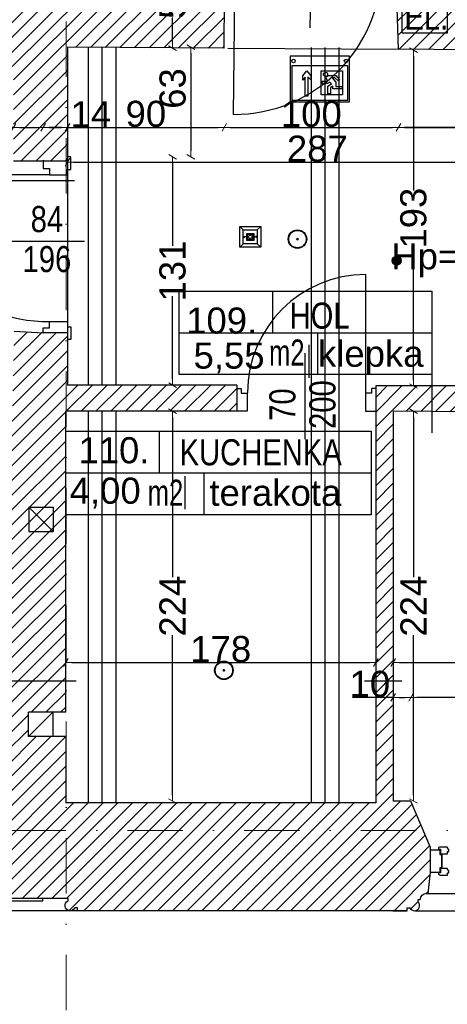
# Model space of a CAD drawing. Header units: millimetres. Extents: x 77315 to 1057463, y -108895 to -47643.
# Tile 37 of 62: x 101700 to 104154, y -106021 to -100363. Entities that reach past the tile are written whole.
import ezdxf

# ---------------------------------------------------------------- set-up
doc = ezdxf.new("R2010")
doc.units = ezdxf.units.MM
doc.header["$MEASUREMENT"] = 0
doc.linetypes.add('Dot & Dashed', pattern=[670.277762, 317.5, -176.388889, 0, -176.388874])
for name, color, linetype in [('A-DRZWI', 7, 'Continuous'), ('A-OPISY-2', 7, 'Continuous'), ('A-OPISY-3', 7, 'Continuous'), ('A-WIDOK', 7, 'Continuous'), ('A-WYSOKOSCI', 7, 'Continuous'), ('belki nad', 7, 'Continuous'), ('detalokna', 7, 'Continuous'), ('DIM MALY', 7, 'Continuous'), ('Drawing & Figure', 7, 'Continuous'), ('DRZWI', 7, 'Continuous'), ('linia nadproza', 7, 'Continuous'), ('Nowe_0', 7, 'Continuous'), ('Nowe_Interior - Lamp', 7, 'Continuous'), ('Nowe_opisy inne', 7, 'Continuous'), ('OKNO_DETAL', 7, 'Continuous'), ('opisy inne', 7, 'Continuous'), ('OSIE', 7, 'Continuous'), ('SCIANY_KONSTR', 7, 'Continuous'), ('Structural - Bearing', 7, 'Continuous'), ('Structural - Grid', 7, 'Continuous')]:
    doc.layers.add(name, color=color, linetype=linetype)
doc.styles.add('STYL_AUTOMATYCZNY_1', font='arial.ttf')
doc.styles.add('STYL_AUTOMATYCZNY_2', font='arial.ttf')
doc.styles.add('STYL_AUTOMATYCZNY_3', font='arial.ttf', dxfattribs={"width": 0.8})
doc.styles.add('STYL_AUTOMATYCZNY_4', font='arial.ttf', dxfattribs={"width": 0.7})
doc.dimstyles.new('STYL_AUTOMATYCZNY__1', dxfattribs={"dimtxt": 150, "dimasz": 34.231941, "dimexe": 0.18, "dimexo": 0.0625, "dimgap": 0, "dimtad": 1, "dimdec": 0, "dimlfac": 0.1, "dimzin": 0, "dimdsep": 46, "dimtxsty": 'STYL_AUTOMATYCZNY_2', "dimblk": 'ARROWHEAD_2', "dimblk1": 'ARROWHEAD_2', "dimblk2": 'ARROWHEAD_2', "dimcen": 0.09, "dimse1": 1, "dimse2": 1, "dimclrd": 7, "dimclre": 7, "dimclrt": 7, "dimadec": 0, "dimazin": 0, "dimtfac": 1, "dimtdec": 4, "dimtmove": 0, "dimatfit": 3, "dimfxl": 0, "dimtolj": 1, "dimtzin": 0, "dimarcsym": 0})
doc.dimstyles.new('STYL_AUTOMATYCZNY__2', dxfattribs={"dimtxt": 150, "dimasz": 34.231941, "dimexe": 0.18, "dimexo": 0.0625, "dimgap": 0, "dimtad": 1, "dimtih": 1, "dimtoh": 1, "dimdec": 0, "dimlfac": 0.1, "dimzin": 0, "dimdsep": 46, "dimtxsty": 'STYL_AUTOMATYCZNY_2', "dimblk": 'ARROWHEAD_2', "dimblk1": 'ARROWHEAD_2', "dimblk2": 'ARROWHEAD_2', "dimcen": 0.09, "dimse1": 1, "dimse2": 1, "dimclrd": 7, "dimclre": 7, "dimclrt": 7, "dimadec": 0, "dimazin": 0, "dimtfac": 1, "dimtdec": 4, "dimtmove": 0, "dimatfit": 3, "dimfxl": 0, "dimtolj": 1, "dimtzin": 0, "dimarcsym": 0})
doc.dimstyles.new('STYL_AUTOMATYCZNY__3', dxfattribs={"dimtxt": 150, "dimasz": 34.231941, "dimexe": 0.18, "dimexo": 0.0625, "dimgap": 0, "dimtad": 1, "dimdec": 0, "dimlfac": 0.1, "dimzin": 0, "dimdsep": 46, "dimtxsty": 'STYL_AUTOMATYCZNY_2', "dimblk": 'ARROWHEAD_2', "dimblk1": 'ARROWHEAD_2', "dimblk2": 'ARROWHEAD_2', "dimcen": 0.09, "dimse1": 1, "dimse2": 1, "dimclrd": 7, "dimclre": 7, "dimclrt": 7, "dimadec": 0, "dimazin": 0, "dimtfac": 1, "dimtdec": 4, "dimtmove": 2, "dimatfit": 3, "dimfxl": 0, "dimtolj": 1, "dimtzin": 0, "dimarcsym": 0})
pattern_1 = [(45, (0, 0), (-42.426407, 42.426407), [])]

# ---------------------------------------------------------------- blocks, each defined once
blk = doc.blocks.new('ARROWHEAD_2')
at = {"color": 0, "linetype": 'Continuous', "lineweight": 0}
for p, q in [((0, 0), (-1, 0)), ((-0.38, -0.66), (0.38, 0.66))]:
    blk.add_line(p, q, dxfattribs=at)
blk = doc.blocks.new('*D13')
at = {"layer": 'A-WIDOK', "color": 7, "lineweight": -2}
for p, q in [((102576.7, -99991.6), (102576.7, -100135.2)), ((102576.7, -100493.1), (102576.7, -100350))]:
    blk.add_line(p, q, dxfattribs=at)
at = {"layer": 'Defpoints', "color": 0}
for p in [(102576.7, -99957.3), (103359.3, -99957.3), (102604.5, -100527.3)]:
    blk.add_point(p, dxfattribs=at)
at = {"layer": 'A-WIDOK', "color": 7, "lineweight": -2, "xscale": 34.23194115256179, "yscale": 34.23194115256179, "zscale": 34.23194115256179}
for p, rotation in [((102576.7, -99957.3), 90), ((102576.7, -100527.3), 270)]:
    blk.add_blockref('ARROWHEAD_2', p, dxfattribs=dict(at, rotation=rotation))
at = {"layer": 'A-WIDOK', "color": 7, "insert": (102576.7, -100242.6), "char_height": 150, "attachment_point": 5, "rotation": 90, "style": 'STYL_AUTOMATYCZNY_2'}
blk.add_mtext('\\A1;57', dxfattribs=at)
blk = doc.blocks.new('*D16')
at = {"layer": 'Defpoints', "color": 0}
for p in [(101974.1, -100926.8), (104843.4, -101181.9), (104843.4, -101328.2)]:
    blk.add_point(p, dxfattribs=at)
at = {"layer": 'DIM MALY', "color": 7, "lineweight": -2}
blk.add_line((102008.3, -101181.9), (104809.2, -101181.9), dxfattribs=at)
at = {"layer": 'DIM MALY', "color": 7, "lineweight": -2, "xscale": 34.23194115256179, "yscale": 34.23194115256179, "zscale": 34.23194115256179, "rotation": 180}
blk.add_blockref('ARROWHEAD_2', (101974.1, -101181.9), dxfattribs=at)
at = {"layer": 'DIM MALY', "color": 7, "lineweight": -2, "xscale": 34.23194115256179, "yscale": 34.23194115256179, "zscale": 34.23194115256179}
blk.add_blockref('ARROWHEAD_2', (104843.4, -101181.9), dxfattribs=at)
at = {"layer": 'DIM MALY', "color": 7, "insert": (103408.4, -101105.3), "char_height": 150, "attachment_point": 5, "style": 'STYL_AUTOMATYCZNY_2'}
blk.add_mtext('\\A1;287', dxfattribs=at)
blk = doc.blocks.new('*D74')
at = {"layer": 'Defpoints', "color": 0}
for p in [(103844.1, -102612.9), (103844.1, -104852.9), (103960.1, -104852.9)]:
    blk.add_point(p, dxfattribs=at)
at = {"layer": 'DIM MALY', "color": 7, "lineweight": -2}
for p, q in [((103960.1, -102647.1), (103960.1, -103566.6)), ((103960.1, -104818.6), (103960.1, -103899.9))]:
    blk.add_line(p, q, dxfattribs=at)
at = {"layer": 'DIM MALY', "color": 7, "lineweight": -2, "xscale": 34.23194115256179, "yscale": 34.23194115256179, "zscale": 34.23194115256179}
for p, rotation in [((103960.1, -102612.9), 90), ((103960.1, -104852.9), 270)]:
    blk.add_blockref('ARROWHEAD_2', p, dxfattribs=dict(at, rotation=rotation))
at = {"layer": 'DIM MALY', "color": 7, "insert": (103960.1, -103733.2), "char_height": 150, "attachment_point": 5, "rotation": 90, "style": 'STYL_AUTOMATYCZNY_2'}
blk.add_mtext('\\A1;224', dxfattribs=at)
blk = doc.blocks.new('*D106')
at = {"layer": 'Defpoints', "color": 0}
for p in [(101834.1, -100981.9), (101834.1, -101086.9), (101974.1, -101086.9)]:
    blk.add_point(p, dxfattribs=at)
at = {"layer": 'DIM MALY', "color": 7, "lineweight": -2}
for p, q in [((101939.9, -100981.9), (101868.4, -100981.9)), ((101974.1, -100981.9), (102008.3, -100981.9)), ((102008.3, -100981.9), (102208.5, -100981.9))]:
    blk.add_line(p, q, dxfattribs=at)
at = {"layer": 'DIM MALY', "color": 7, "lineweight": -2, "xscale": 34.23194115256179, "yscale": 34.23194115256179, "zscale": 34.23194115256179, "rotation": 180}
blk.add_blockref('ARROWHEAD_2', (101834.1, -100981.9), dxfattribs=at)
at = {"layer": 'DIM MALY', "color": 7, "lineweight": -2, "xscale": 34.23194115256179, "yscale": 34.23194115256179, "zscale": 34.23194115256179}
blk.add_blockref('ARROWHEAD_2', (101974.1, -100981.9), dxfattribs=at)
at = {"layer": 'DIM MALY', "color": 7, "insert": (102108.4, -100906.6), "char_height": 150, "attachment_point": 5, "style": 'STYL_AUTOMATYCZNY_2'}
blk.add_mtext('\\A1;14', dxfattribs=at)
blk = doc.blocks.new('*D107')
at = {"layer": 'Defpoints', "color": 0}
for p in [(101834.1, -100981.9), (101834.1, -101086.9), (101664.2, -101132.7)]:
    blk.add_point(p, dxfattribs=at)
at = {"layer": 'DIM MALY', "color": 7, "lineweight": -2}
for p, q in [((101629.9, -100981.9), (101429.2, -100981.9)), ((101664.2, -100981.9), (101629.9, -100981.9)), ((101698.4, -100981.9), (101799.9, -100981.9))]:
    blk.add_line(p, q, dxfattribs=at)
at = {"layer": 'DIM MALY', "color": 7, "lineweight": -2, "xscale": 34.23194115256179, "yscale": 34.23194115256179, "zscale": 34.23194115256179, "rotation": 180}
blk.add_blockref('ARROWHEAD_2', (101664.2, -100981.9), dxfattribs=at)
at = {"layer": 'DIM MALY', "color": 7, "lineweight": -2, "xscale": 34.23194115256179, "yscale": 34.23194115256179, "zscale": 34.23194115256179}
blk.add_blockref('ARROWHEAD_2', (101834.1, -100981.9), dxfattribs=at)
at = {"layer": 'DIM MALY', "color": 7, "insert": (101529.5, -100906.6), "char_height": 150, "attachment_point": 5, "style": 'STYL_AUTOMATYCZNY_2'}
blk.add_mtext('\\A1;17', dxfattribs=at)
blk = doc.blocks.new('*D108')
at = {"layer": 'Defpoints', "color": 0}
for p in [(101974.1, -100981.9), (101834.1, -101086.9), (101974.1, -101086.9)]:
    blk.add_point(p, dxfattribs=at)
at = {"layer": 'DIM MALY', "color": 7, "lineweight": -2}
for p, q in [((101868.4, -100981.9), (101939.9, -100981.9)), ((101974.1, -100981.9), (102008.3, -100981.9)), ((102008.3, -100981.9), (102208.5, -100981.9))]:
    blk.add_line(p, q, dxfattribs=at)
at = {"layer": 'DIM MALY', "color": 7, "lineweight": -2, "xscale": 34.23194115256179, "yscale": 34.23194115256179, "zscale": 34.23194115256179, "rotation": 180}
blk.add_blockref('ARROWHEAD_2', (101834.1, -100981.9), dxfattribs=at)
at = {"layer": 'DIM MALY', "color": 7, "lineweight": -2, "xscale": 34.23194115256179, "yscale": 34.23194115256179, "zscale": 34.23194115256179}
blk.add_blockref('ARROWHEAD_2', (101974.1, -100981.9), dxfattribs=at)
at = {"layer": 'DIM MALY', "color": 7, "insert": (102108.4, -100906.6), "char_height": 150, "attachment_point": 5, "style": 'STYL_AUTOMATYCZNY_2'}
blk.add_mtext('\\A1;14', dxfattribs=at)
blk = doc.blocks.new('*D111')
at = {"layer": 'Defpoints', "color": 0}
for p in [(103873.8, -100606.8), (103873.8, -100981.9), (104843.4, -100975.9)]:
    blk.add_point(p, dxfattribs=at)
at = {"layer": 'DIM MALY', "color": 7, "lineweight": -2}
blk.add_line((104809.2, -100981.9), (103908.1, -100981.9), dxfattribs=at)
at = {"layer": 'DIM MALY', "color": 7, "lineweight": -2, "xscale": 34.23194115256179, "yscale": 34.23194115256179, "zscale": 34.23194115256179, "rotation": 180}
blk.add_blockref('ARROWHEAD_2', (103873.8, -100981.9), dxfattribs=at)
at = {"layer": 'DIM MALY', "color": 7, "lineweight": -2, "xscale": 34.23194115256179, "yscale": 34.23194115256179, "zscale": 34.23194115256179}
blk.add_blockref('ARROWHEAD_2', (104843.4, -100981.9), dxfattribs=at)
at = {"layer": 'DIM MALY', "color": 7, "insert": (104358.4, -100905.3), "char_height": 150, "attachment_point": 5, "style": 'STYL_AUTOMATYCZNY_2'}
blk.add_mtext('\\A1;97', dxfattribs=at)
blk = doc.blocks.new('*D112')
at = {"layer": 'Defpoints', "color": 0}
for p in [(102874.1, -100600.9), (103873.8, -100606.8), (103873.8, -100981.9)]:
    blk.add_point(p, dxfattribs=at)
at = {"layer": 'DIM MALY', "color": 7, "lineweight": -2}
blk.add_line((102908.4, -100981.9), (103839.6, -100981.9), dxfattribs=at)
at = {"layer": 'DIM MALY', "color": 7, "lineweight": -2, "xscale": 34.23194115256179, "yscale": 34.23194115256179, "zscale": 34.23194115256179, "rotation": 180}
blk.add_blockref('ARROWHEAD_2', (102874.1, -100981.9), dxfattribs=at)
at = {"layer": 'DIM MALY', "color": 7, "lineweight": -2, "xscale": 34.23194115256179, "yscale": 34.23194115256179, "zscale": 34.23194115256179}
blk.add_blockref('ARROWHEAD_2', (103873.8, -100981.9), dxfattribs=at)
at = {"layer": 'DIM MALY', "color": 7, "insert": (103373.6, -100905.3), "char_height": 150, "attachment_point": 5, "style": 'STYL_AUTOMATYCZNY_2'}
blk.add_mtext('\\A1;100', dxfattribs=at)
blk = doc.blocks.new('*D113')
at = {"layer": 'Defpoints', "color": 0}
for p in [(103873.8, -100606.8), (104843.4, -100975.9), (104843.4, -100981.9)]:
    blk.add_point(p, dxfattribs=at)
at = {"layer": 'DIM MALY', "color": 7, "lineweight": -2}
blk.add_line((103908.1, -100981.9), (104809.2, -100981.9), dxfattribs=at)
at = {"layer": 'DIM MALY', "color": 7, "lineweight": -2, "xscale": 34.23194115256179, "yscale": 34.23194115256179, "zscale": 34.23194115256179, "rotation": 180}
blk.add_blockref('ARROWHEAD_2', (103873.8, -100981.9), dxfattribs=at)
at = {"layer": 'DIM MALY', "color": 7, "lineweight": -2, "xscale": 34.23194115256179, "yscale": 34.23194115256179, "zscale": 34.23194115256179}
blk.add_blockref('ARROWHEAD_2', (104843.4, -100981.9), dxfattribs=at)
at = {"layer": 'DIM MALY', "color": 7, "insert": (104358.4, -100905.3), "char_height": 150, "attachment_point": 5, "style": 'STYL_AUTOMATYCZNY_2'}
blk.add_mtext('\\A1;97', dxfattribs=at)
blk = doc.blocks.new('*D114')
at = {"layer": 'Defpoints', "color": 0}
for p in [(102874.1, -100600.9), (101974.1, -100948.1), (102874.1, -100981.9)]:
    blk.add_point(p, dxfattribs=at)
at = {"layer": 'DIM MALY', "color": 7, "lineweight": -2}
blk.add_line((102008.3, -100981.9), (102839.9, -100981.9), dxfattribs=at)
at = {"layer": 'DIM MALY', "color": 7, "lineweight": -2, "xscale": 34.23194115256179, "yscale": 34.23194115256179, "zscale": 34.23194115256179, "rotation": 180}
blk.add_blockref('ARROWHEAD_2', (101974.1, -100981.9), dxfattribs=at)
at = {"layer": 'DIM MALY', "color": 7, "lineweight": -2, "xscale": 34.23194115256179, "yscale": 34.23194115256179, "zscale": 34.23194115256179}
blk.add_blockref('ARROWHEAD_2', (102874.1, -100981.9), dxfattribs=at)
at = {"layer": 'DIM MALY', "color": 7, "insert": (102423.9, -100905.3), "char_height": 150, "attachment_point": 5, "style": 'STYL_AUTOMATYCZNY_2'}
blk.add_mtext('\\A1;90', dxfattribs=at)
blk = doc.blocks.new('*D115')
at = {"layer": 'Defpoints', "color": 0}
for p in [(102874.1, -100600.9), (103873.8, -100606.8), (103873.8, -100981.9)]:
    blk.add_point(p, dxfattribs=at)
at = {"layer": 'DIM MALY', "color": 7, "lineweight": -2}
blk.add_line((102908.4, -100981.9), (103839.6, -100981.9), dxfattribs=at)
at = {"layer": 'DIM MALY', "color": 7, "lineweight": -2, "xscale": 34.23194115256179, "yscale": 34.23194115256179, "zscale": 34.23194115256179, "rotation": 180}
blk.add_blockref('ARROWHEAD_2', (102874.1, -100981.9), dxfattribs=at)
at = {"layer": 'DIM MALY', "color": 7, "lineweight": -2, "xscale": 34.23194115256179, "yscale": 34.23194115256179, "zscale": 34.23194115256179}
blk.add_blockref('ARROWHEAD_2', (103873.8, -100981.9), dxfattribs=at)
at = {"layer": 'DIM MALY', "color": 7, "insert": (103373.6, -100905.3), "char_height": 150, "attachment_point": 5, "style": 'STYL_AUTOMATYCZNY_2'}
blk.add_mtext('\\A1;100', dxfattribs=at)
blk = doc.blocks.new('*D116')
at = {"layer": 'Defpoints', "color": 0}
for p in [(103873.8, -100606.8), (104843.4, -100975.9), (104843.4, -100981.9)]:
    blk.add_point(p, dxfattribs=at)
at = {"layer": 'DIM MALY', "color": 7, "lineweight": -2}
blk.add_line((103908.1, -100981.9), (104809.2, -100981.9), dxfattribs=at)
at = {"layer": 'DIM MALY', "color": 7, "lineweight": -2, "xscale": 34.23194115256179, "yscale": 34.23194115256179, "zscale": 34.23194115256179, "rotation": 180}
blk.add_blockref('ARROWHEAD_2', (103873.8, -100981.9), dxfattribs=at)
at = {"layer": 'DIM MALY', "color": 7, "lineweight": -2, "xscale": 34.23194115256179, "yscale": 34.23194115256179, "zscale": 34.23194115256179}
blk.add_blockref('ARROWHEAD_2', (104843.4, -100981.9), dxfattribs=at)
at = {"layer": 'DIM MALY', "color": 7, "insert": (104358.4, -100905.3), "char_height": 150, "attachment_point": 5, "style": 'STYL_AUTOMATYCZNY_2'}
blk.add_mtext('\\A1;97', dxfattribs=at)
blk = doc.blocks.new('*D120')
at = {"layer": 'Defpoints', "color": 0}
for p in [(102492.9, -100521.7), (102443.5, -101151.5), (102681.7, -101151.5)]:
    blk.add_point(p, dxfattribs=at)
at = {"layer": 'DIM MALY', "color": 7, "lineweight": -2}
blk.add_line((102681.7, -100555.9), (102681.7, -101117.2), dxfattribs=at)
at = {"layer": 'DIM MALY', "color": 7, "lineweight": -2, "xscale": 34.23194115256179, "yscale": 34.23194115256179, "zscale": 34.23194115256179}
for p, rotation in [((102681.7, -100521.7), 90), ((102681.7, -101151.5), 270)]:
    blk.add_blockref('ARROWHEAD_2', p, dxfattribs=dict(at, rotation=rotation))
at = {"layer": 'DIM MALY', "color": 7, "insert": (102578.1, -100758.9), "char_height": 150, "attachment_point": 5, "rotation": 90, "style": 'STYL_AUTOMATYCZNY_2'}
blk.add_mtext('\\A1;63', dxfattribs=at)
blk = doc.blocks.new('*D121')
at = {"layer": 'Defpoints', "color": 0}
for p in [(102479.4, -101151.5), (101974.1, -102462.9), (102577.6, -102462.9)]:
    blk.add_point(p, dxfattribs=at)
at = {"layer": 'DIM MALY', "color": 7, "lineweight": -2}
for p, q in [((102577.6, -101185.7), (102577.6, -101663.4)), ((102577.6, -102428.6), (102577.6, -101951.7))]:
    blk.add_line(p, q, dxfattribs=at)
at = {"layer": 'DIM MALY', "color": 7, "lineweight": -2, "xscale": 34.23194115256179, "yscale": 34.23194115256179, "zscale": 34.23194115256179}
for p, rotation in [((102577.6, -101151.5), 90), ((102577.6, -102462.9), 270)]:
    blk.add_blockref('ARROWHEAD_2', p, dxfattribs=dict(at, rotation=rotation))
at = {"layer": 'DIM MALY', "color": 7, "insert": (102577.6, -101807.5), "char_height": 150, "attachment_point": 5, "rotation": 90, "style": 'STYL_AUTOMATYCZNY_2'}
blk.add_mtext('\\A1;131', dxfattribs=at)
blk = doc.blocks.new('*D206')
at = {"layer": 'Defpoints', "color": 0}
for p in [(103945.6, -104257.2), (103844.1, -104800.1), (103945.6, -104800.1)]:
    blk.add_point(p, dxfattribs=at)
at = {"layer": 'DIM MALY', "color": 7, "lineweight": -2}
for p, q in [((103809.9, -104257.2), (103609.6, -104257.2)), ((103844.1, -104257.2), (103809.9, -104257.2)), ((103878.3, -104257.2), (103911.4, -104257.2))]:
    blk.add_line(p, q, dxfattribs=at)
at = {"layer": 'DIM MALY', "color": 7, "lineweight": -2, "xscale": 34.23194115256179, "yscale": 34.23194115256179, "zscale": 34.23194115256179, "rotation": 180}
blk.add_blockref('ARROWHEAD_2', (103844.1, -104257.2), dxfattribs=at)
at = {"layer": 'DIM MALY', "color": 7, "lineweight": -2, "xscale": 34.23194115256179, "yscale": 34.23194115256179, "zscale": 34.23194115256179}
blk.add_blockref('ARROWHEAD_2', (103945.6, -104257.2), dxfattribs=at)
at = {"layer": 'DIM MALY', "color": 7, "insert": (103709.8, -104180.6), "char_height": 150, "attachment_point": 5, "style": 'STYL_AUTOMATYCZNY_2'}
blk.add_mtext('\\A1;10', dxfattribs=at)
blk = doc.blocks.new('*D223')
at = {"layer": 'Defpoints', "color": 0}
for p in [(106795.2, -104057.2), (103844.1, -104802.4), (106795.2, -104782.4)]:
    blk.add_point(p, dxfattribs=at)
at = {"layer": 'DIM MALY', "color": 7, "lineweight": -2}
blk.add_line((103878.3, -104057.2), (106761, -104057.2), dxfattribs=at)
at = {"layer": 'DIM MALY', "color": 7, "lineweight": -2, "xscale": 34.23194115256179, "yscale": 34.23194115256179, "zscale": 34.23194115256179, "rotation": 180}
blk.add_blockref('ARROWHEAD_2', (103844.1, -104057.2), dxfattribs=at)
at = {"layer": 'DIM MALY', "color": 7, "lineweight": -2, "xscale": 34.23194115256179, "yscale": 34.23194115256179, "zscale": 34.23194115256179}
blk.add_blockref('ARROWHEAD_2', (106795.2, -104057.2), dxfattribs=at)
at = {"layer": 'DIM MALY', "color": 7, "insert": (105319.3, -103980.6), "char_height": 150, "attachment_point": 5, "style": 'STYL_AUTOMATYCZNY_2'}
blk.add_mtext('\\A1;295', dxfattribs=at)
blk = doc.blocks.new('*D300')
at = {"layer": 'Defpoints', "color": 0}
for p in [(103945.6, -104257.2), (103945.6, -104530.1), (104994.1, -104516.4)]:
    blk.add_point(p, dxfattribs=at)
at = {"layer": 'DIM MALY', "color": 7, "lineweight": -2}
blk.add_line((104959.9, -104257.2), (103979.8, -104257.2), dxfattribs=at)
at = {"layer": 'DIM MALY', "color": 7, "lineweight": -2, "xscale": 34.23194115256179, "yscale": 34.23194115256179, "zscale": 34.23194115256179, "rotation": 180}
blk.add_blockref('ARROWHEAD_2', (103945.6, -104257.2), dxfattribs=at)
at = {"layer": 'DIM MALY', "color": 7, "lineweight": -2, "xscale": 34.23194115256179, "yscale": 34.23194115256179, "zscale": 34.23194115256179}
blk.add_blockref('ARROWHEAD_2', (104994.1, -104257.2), dxfattribs=at)
at = {"layer": 'DIM MALY', "color": 7, "insert": (104469.5, -104180.6), "char_height": 150, "attachment_point": 5, "style": 'STYL_AUTOMATYCZNY_2'}
blk.add_mtext('\\A1;105', dxfattribs=at)
blk = doc.blocks.new('*D326')
at = {"layer": 'Defpoints', "color": 0}
for p in [(104171.9, -100538.9), (103960.1, -102467.9), (104172, -102467.9)]:
    blk.add_point(p, dxfattribs=at)
at = {"layer": 'DIM MALY', "color": 7, "lineweight": -2}
for p, q in [((103960.1, -100573.1), (103960.1, -101345.1)), ((103960.1, -102433.6), (103960.1, -101662.4))]:
    blk.add_line(p, q, dxfattribs=at)
at = {"layer": 'DIM MALY', "color": 7, "lineweight": -2, "xscale": 34.23194115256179, "yscale": 34.23194115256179, "zscale": 34.23194115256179}
for p, rotation in [((103960.1, -100538.9), 90), ((103960.1, -102467.9), 270)]:
    blk.add_blockref('ARROWHEAD_2', p, dxfattribs=dict(at, rotation=rotation))
at = {"layer": 'DIM MALY', "color": 7, "insert": (103960.1, -101503.8), "char_height": 150, "attachment_point": 5, "rotation": 90, "style": 'STYL_AUTOMATYCZNY_2'}
blk.add_mtext('\\A1;193', dxfattribs=at)
blk = doc.blocks.new('*D327')
at = {"layer": 'Defpoints', "color": 0}
for p in [(103744.1, -104057.2), (101964.1, -104833.6), (103744.1, -104832.4)]:
    blk.add_point(p, dxfattribs=at)
at = {"layer": 'DIM MALY', "color": 7, "lineweight": -2}
blk.add_line((101998.3, -104057.2), (103709.9, -104057.2), dxfattribs=at)
at = {"layer": 'DIM MALY', "color": 7, "lineweight": -2, "xscale": 34.23194115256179, "yscale": 34.23194115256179, "zscale": 34.23194115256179, "rotation": 180}
blk.add_blockref('ARROWHEAD_2', (101964.1, -104057.2), dxfattribs=at)
at = {"layer": 'DIM MALY', "color": 7, "lineweight": -2, "xscale": 34.23194115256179, "yscale": 34.23194115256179, "zscale": 34.23194115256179}
blk.add_blockref('ARROWHEAD_2', (103744.1, -104057.2), dxfattribs=at)
at = {"layer": 'DIM MALY', "color": 7, "insert": (102853.7, -103980.6), "char_height": 150, "attachment_point": 5, "style": 'STYL_AUTOMATYCZNY_2'}
blk.add_mtext('\\A1;178', dxfattribs=at)
blk = doc.blocks.new('*D328')
at = {"layer": 'Defpoints', "color": 0}
for p in [(102460.7, -102612.9), (102460.7, -104852.9), (102576.7, -104852.9)]:
    blk.add_point(p, dxfattribs=at)
at = {"layer": 'DIM MALY', "color": 7, "lineweight": -2}
for p, q in [((102576.7, -102647.1), (102576.7, -103566.6)), ((102576.7, -104818.6), (102576.7, -103899.9))]:
    blk.add_line(p, q, dxfattribs=at)
at = {"layer": 'DIM MALY', "color": 7, "lineweight": -2, "xscale": 34.23194115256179, "yscale": 34.23194115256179, "zscale": 34.23194115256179}
for p, rotation in [((102576.7, -102612.9), 90), ((102576.7, -104852.9), 270)]:
    blk.add_blockref('ARROWHEAD_2', p, dxfattribs=dict(at, rotation=rotation))
at = {"layer": 'DIM MALY', "color": 7, "insert": (102576.7, -103733.2), "char_height": 150, "attachment_point": 5, "rotation": 90, "style": 'STYL_AUTOMATYCZNY_2'}
blk.add_mtext('\\A1;224', dxfattribs=at)
blk = doc.blocks.new('*D371')
at = {"layer": 'Defpoints', "color": 0}
for p in [(87564.1, -105009.4), (118544.1, -105413.4), (118544.1, -106621.5)]:
    blk.add_point(p, dxfattribs=at)
at = {"layer": 'DIM MALY', "color": 7, "lineweight": -2}
blk.add_line((87598.4, -106621.5), (118509.9, -106621.5), dxfattribs=at)
at = {"layer": 'DIM MALY', "color": 7, "lineweight": -2, "xscale": 34.23194115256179, "yscale": 34.23194115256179, "zscale": 34.23194115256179, "rotation": 180}
blk.add_blockref('ARROWHEAD_2', (87564.1, -106621.5), dxfattribs=at)
at = {"layer": 'DIM MALY', "color": 7, "lineweight": -2, "xscale": 34.23194115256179, "yscale": 34.23194115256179, "zscale": 34.23194115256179}
blk.add_blockref('ARROWHEAD_2', (118544.1, -106621.5), dxfattribs=at)
at = {"layer": 'DIM MALY', "color": 7, "insert": (103054.1, -106544.9), "char_height": 150, "attachment_point": 5, "style": 'STYL_AUTOMATYCZNY_2'}
blk.add_mtext('\\A1;3098', dxfattribs=at)

msp = doc.modelspace()

# ---------------------------------------------------------------- hatches: boundary and pattern name
at = {"layer": 'A-WYSOKOSCI'}
msp.add_hatch(color=256, dxfattribs=at).paths.add_polyline_path([(103890.4, -101747.7, 1), (103837, -101747.7, 1)])
at = {"layer": 'Drawing & Figure'}
h = msp.add_hatch(dxfattribs=at)
h.set_pattern_fill('Common_Brick_0002', color=256, style=0, pattern_type=2)
h.set_pattern_definition(pattern_1)
h.paths.add_polyline_path([(99094.4, -98984.5), (99094.4, -99114.5), (99105, -99682.9), (101265, -99682.9), (101265, -99914.6), (101265, -100205.7), (101265, -100632.9), (101664.2, -100632.9), (101664.2, -101174.4), (101974.1, -101174.4), (101974.1, -100521.7), (102874.1, -100527), (102875, -100087.3), (102850.9, -100084.7), (102850.9, -99957.3), (102821.1, -99957.2), (102821.1, -99956.7), (102191.9, -99954.2), (102190.9, -99903.3), (101953.7, -99903.3), (101953, -99466.3), (101952.9, -99403.3), (102190.9, -99403.3), (102188.5, -99228.9), (102184.6, -98949.9), (102182, -98765.8), (102162, -98765.8), (102087.1, -98765.8), (102087.1, -98765.9), (101949.5, -98769.1), (101949.5, -98625.8), (102182, -98625.8), (102181.9, -94913.1), (102053.8, -94913.1), (101659.4, -94891.2), (101644.5, -98079.9), (101329.1, -98081.1), (101314.5, -98961), (99339.4, -98984.5), (99339.4, -98984.2), (99259.4, -98984.3), (99179.4, -98984.4), (99124.2, -98984.5)])
h = msp.add_hatch(dxfattribs=at)
h.set_pattern_fill('Common_Brick_0002', color=256, style=0, pattern_type=2)
h.set_pattern_definition(pattern_1)
h.paths.add_polyline_path([(99004.1, -105130.5), (99004.1, -105133.1), (99004.1, -105263.1), (99017.4, -105383.1), (99026.9, -105383.1, -0.383982), (99062.4, -105418.4), (99074.8, -105418.4), (99074.8, -105433.4, 1.205804), (99122.6, -105465.6), (99137.4, -105465.6), (99137.4, -105483.1), (99204.1, -105483.1), (100947.8, -105483.1), (101030.5, -105483.1), (101030.5, -105465.6), (101045.3, -105465.6, 0.263086), (101068.2, -105483.1), (101076.2, -105483.1, 0.761796), (101083.7, -105427), (101083.7, -105412.2), (101530.5, -105412.2), (101977.3, -105412.2), (101977.3, -105427, 0.761796), (101984.8, -105483.1), (101992.7, -105483.1, 0.263086), (102015.7, -105465.6), (102030.5, -105465.6), (102030.5, -105483.1), (102113.1, -105483.1), (103924.3, -105483.1), (103924.3, -105465.7), (103939, -105465.7, 1.205804), (103986.9, -105433.5), (103986.9, -105418.5), (103999.2, -105418.5, -0.383982), (104034.7, -105383.1), (104044.2, -105383.1), (104057.6, -105263.1), (104057.6, -105133.1), (104057.6, -105120.6), (103945.6, -104852.9), (103944.9, -104852.9), (103844.1, -104852.9), (103844.1, -104162.2), (103844.1, -102612.9), (104065.1, -102614.3), (104741.9, -102618.9), (104741.9, -102618.7), (106171.9, -102627.6), (106171.9, -102628.6), (106251.9, -102629.2), (106251.9, -102618.7), (106370.4, -102462.9), (104954.1, -102462.9), (104954.1, -102402.3), (104954.2, -102162.3), (104954.2, -101922.3), (104954.2, -101876.9), (104954.2, -101286.9), (104954.2, -101086.9), (104954.2, -100540.3), (105004.2, -100540.6), (105004.6, -100517.3), (105003.8, -100516.6), (105001.4, -100099.6), (105011.2, -100099.6), (104997.1, -99971.2), (104808.8, -99969.9), (104807.5, -100169.9), (104600.5, -100168.5), (104107.5, -100165.1), (104108.8, -99965.1), (103861, -99963.2), (103861, -100145.9), (103873.8, -100532.8), (104843.4, -100540.6), (104843.4, -101086.9), (104843.4, -101286.9), (104843.4, -101876.9), (104843.5, -102467.9), (104065.1, -102467.9), (103743.6, -102467.9), (103743.6, -102482.8), (103746.4, -102482.8), (103744.1, -102612.9), (103743.7, -102612.9), (103744, -104162.2), (103744.1, -104862.9), (101964.1, -104862.9), (101964.1, -104482.9), (101889.3, -104482.9), (101749.6, -104482.9), (101749.6, -104482.7), (101749.3, -104342.9), (101963.9, -104342.9), (101963.9, -104162.2), (101963.9, -102612.9), (102946.5, -102612.8), (102946.5, -102462.9), (102251.9, -102462.9), (102171.9, -102462.9), (102091.9, -102462.9), (101974.1, -102462.9), (101974.1, -102205.7), (101974.1, -102162.9), (101834.1, -102162.9), (101667.5, -102152.9), (101623.3, -104162.2), (101612.3, -104662.9), (101607.5, -104882.9), (99117.5, -104882.9)])
at = {"layer": 'Nowe_0'}
h = msp.add_hatch(color=256, dxfattribs=at)
h.paths.add_polyline_path([(102818.7, -104101.8, 1), (102924.7, -104101.8, 1)])
h.paths.add_polyline_path([(102921.7, -104101.8, -1), (102821.7, -104101.8, -1)], flags=0)
msp.add_hatch(color=256, dxfattribs=at).paths.add_polyline_path([(102879.7, -104101.8, 1), (102863.7, -104101.8, 1)])
at = {"layer": 'Nowe_Interior - Lamp'}
h = msp.add_hatch(color=256, dxfattribs=at)
h.paths.add_polyline_path([(103241.3, -101624.2, 1), (103347.3, -101624.2, 1)])
h.paths.add_polyline_path([(103344.3, -101624.2, -1), (103244.3, -101624.2, -1)], flags=0)
msp.add_hatch(color=256, dxfattribs=at).paths.add_polyline_path([(103302.3, -101624.2, 1), (103286.3, -101624.2, 1)])

# ---------------------------------------------------------------- linework, layer by layer
at = {"layer": 'A-DRZWI'}
for p, q in [((103375, -99898.4), (103365.1, -100409.3)), ((102070.9, -101638.1), (101610, -101638.1)), ((103336.5, -102279.9), (103336.5, -102772.9))]:
    msp.add_line(p, q, dxfattribs=at)
for points in [[(102934.9, -100060.2), (102924.9, -100908.2, 0.411769), (103776.9, -100066.2)], [(101871.2, -101254.6), (100997.6, -101254.6, 0.406915), (101871.2, -102098.2)], [(103685.8, -102506.4), (103685.8, -101827.8, 0.413892), (103007.9, -102506.4)]]:
    msp.add_lwpolyline(points, format="xyb", dxfattribs=at)
at = {"layer": 'A-OPISY-3'}
for p, q in [((103151.4, -101922.3), (103151.4, -102162.3)), ((102615.3, -102162.3), (104065.1, -102162.3)), ((103408.3, -102162.3), (103408.3, -102402.3)), ((103359.1, -102231), (103359.1, -102421)), ((102500, -102727.6), (102500, -102967.6)), ((101963.9, -102967.6), (103716.6, -102967.6)), ((102648.1, -102986.4), (102648.1, -103176.3)), ((102756.8, -102967.6), (102756.8, -103207.6))]:
    msp.add_line(p, q, dxfattribs=at)
for points in [[(102615.3, -102402.3), (102615.3, -101922.3), (104065.1, -101922.3), (104065.1, -102402.3)], [(101963.9, -103207.6), (101963.9, -102727.6), (103716.6, -102727.6), (103716.6, -103207.6)]]:
    msp.add_lwpolyline(points, close=True, dxfattribs=at)
at = {"layer": 'A-WIDOK'}
for p, q in [((101751.2, -103163.6), (101891.2, -103303.6)), ((101749.3, -104482.9), (101889.3, -104342.9)), ((101889.3, -104342.9), (101889.3, -104482.9))]:
    msp.add_line(p, q, dxfattribs=at)
at = {"layer": 'A-WYSOKOSCI'}
msp.add_circle((103863.7, -101747.7), 26.7, dxfattribs=at)
at = {"layer": 'belki nad'}
for p, q in [((102091.9, -100522.4), (102091.9, -102462.9)), ((102251.9, -100523.3), (102251.9, -102462.9)), ((103371.9, -100523.3), (103371.9, -104862.9)), ((103531.9, -100523.3), (103531.9, -104862.9)), ((102091.9, -102612.9), (102091.9, -104862.9)), ((102251.9, -102612.9), (102251.9, -104862.9))]:
    msp.add_line(p, q, dxfattribs=at)
at = {"layer": 'detalokna'}
for p, q in [((104044.2, -105383.1), (104904, -105383.1)), ((103969.7, -105483.6), (104973.8, -105483.6))]:
    msp.add_line(p, q, dxfattribs=at)
msp.add_lwpolyline([(104122.1, -105236.1), (104122.1, -105159.1), (104122.1, -105236.1), (104112.1, -105236.1), (104112.1, -105263.1), (104057.6, -105263.1), (104057.6, -105133.1), (104112.1, -105133.1), (104112.1, -105159.1), (104122.1, -105159.1)], dxfattribs=at)
at = {"layer": 'DIM MALY'}
for p, q in [((101603.9, -101287.2), (102013.8, -101287.2)), ((104065.1, -102373.7), (104065.1, -102736.8)), ((101432.5, -104162.2), (102023.5, -104162.2)), ((103678.7, -104162.2), (103893.7, -104162.2))]:
    msp.add_line(p, q, dxfattribs=at)
at = {"layer": 'DRZWI'}
msp.add_line((101974.1, -102123.3), (101974.1, -102171.6), dxfattribs=at)
for points in [[(101834.1, -101170.6), (101834.1, -101218.9), (101871.2, -101218.9), (101871.2, -101254.6), (101974.1, -101254.6), (101974.1, -101223.9), (101992.9, -101223.9), (101992.9, -101155.5, 0.414334), (101988.9, -101151.5), (101974.1, -101151.5)], [(101834.1, -102162.9), (101834.1, -102133.9), (101871.2, -102133.9), (101871.2, -102098.2), (101974.1, -102098.2), (101974.1, -102128.9), (101992.9, -102128.9), (101992.9, -102197.3, -0.414334), (101988.9, -102201.3), (101974.1, -102201.3)]]:
    msp.add_lwpolyline(points, format="xyb", dxfattribs=at)
for points in [[(102944.2, -102482.8), (102970.8, -102482.8), (102970.8, -102509.9), (103006, -102509.9), (103006, -102612.8), (102946.5, -102612.9)], [(103746.4, -102482.8), (103719.8, -102482.8), (103719.8, -102509.9), (103684.6, -102509.9), (103684.6, -102612.8), (103744.1, -102612.9)]]:
    msp.add_lwpolyline(points, dxfattribs=at)
at = {"layer": 'linia nadproza'}
for p, q in [((102894.1, -100527), (103873.8, -100532.8)), ((101974.8, -101176.7), (101974.8, -102104))]:
    msp.add_line(p, q, dxfattribs=at)
at = {"layer": 'Nowe_Interior - Lamp'}
for points in [[(103592.4, -100573.3), (103251.4, -100573.3), (103251.4, -100836.3), (103592.4, -100836.3)], [(103582.4, -100628), (103261.4, -100628), (103261.4, -100826.3), (103582.4, -100826.3)], [(103370.8, -100708.6), (103353.4, -100691.2), (103353.4, -100801.9), (103337.6, -100801.9), (103337.6, -100692.7), (103324.9, -100710.1), (103324.9, -100686.4), (103347.1, -100657.9), (103370.8, -100686.4)], [(103553, -100657.9), (103553, -100795.7), (103430.3, -100795.7), (103430.3, -100657.9)], [(103435.3, -100717.5), (103461.7, -100717.5), (103467.9, -100712.6), (103456.8, -100699.4), (103456.8, -100693.2), (103461, -100692.1), (103464.8, -100690.5), (103467.2, -100688.3), (103470, -100685.5), (103470.7, -100684.2), (103514.5, -100683.5), (103536, -100709.1), (103527, -100715.4), (103508.9, -100698), (103492.9, -100697.3), (103514.5, -100721.6), (103514.5, -100747.3), (103550.6, -100747.3), (103550.6, -100760.5), (103497.8, -100760.5), (103497.8, -100745.9), (103483.2, -100754.9), (103483.2, -100789.6), (103468.6, -100789.6), (103468.6, -100744.5), (103488.8, -100732.7), (103480.4, -100721.6), (103466.6, -100730), (103435.5, -100729.3)], [(102963.3, -101551.3), (103083.3, -101551.3), (103083.3, -101671.3), (102963.3, -101671.3)], [(102983.3, -101571.3), (103063.3, -101571.3), (103063.3, -101651.3), (102983.3, -101651.3)], [(103003.3, -101591.3), (103043.3, -101591.3), (103043.3, -101631.3), (103003.3, -101631.3)], [(103008.3, -101596.3), (103038.3, -101596.3), (103038.3, -101626.3), (103008.3, -101626.3)]]:
    msp.add_lwpolyline(points, close=True, dxfattribs=at)
for points in [[(102963.3, -101551.3), (102983.3, -101571.3)], [(103063.3, -101571.3), (103083.3, -101551.3)], [(102963.3, -101671.3), (102983.3, -101651.3)], [(102983.3, -101611.3), (102991, -101607.1)], [(103003.3, -101611.3), (102983.3, -101611.3)], [(102983.3, -101611.3), (102991, -101615.6)], [(103043.3, -101611.3), (103063.3, -101611.3)], [(103063.3, -101611.3), (103055.6, -101607.1)], [(103063.3, -101611.3), (103055.6, -101615.6)], [(103063.3, -101651.3), (103083.3, -101671.3)]]:
    msp.add_lwpolyline(points, dxfattribs=at)
for centre, radius in [((103271.4, -100600.6), 10), ((103572.4, -100600.6), 10), ((103455.4, -100677.9), 11.8), ((103023.3, -101611.3), 10), ((103294.3, -101624.2), 53), ((103294.3, -101624.2), 50), ((102871.7, -104101.8), 53), ((102871.7, -104101.8), 50)]:
    msp.add_circle(centre, radius, dxfattribs=at)
at = {"layer": 'Nowe_opisy inne'}
msp.add_lwpolyline([(103894.9, -100267.8), (104154.3, -100267.8), (104154.3, -100440.7), (103894.9, -100440.7)], close=True, dxfattribs=at)
at = {"layer": 'OKNO_DETAL'}
msp.add_line((102030.5, -105483.1), (101030.5, -105483.1), dxfattribs=at)
for points in [[(104112.1, -105117.4, 0.414214), (104104.1, -105125.4), (104104.1, -105129.4), (104116.1, -105129.4), (104116.1, -105155.4), (104155.1, -105155.4), (104155.1, -105143.4), (104164.1, -105143.4), (104164.1, -105133.4), (104163.1, -105133.4), (104154.3, -105117.4)], [(104130.3, -105239.9), (104116.1, -105239.9), (104116.1, -105265.9), (104104.1, -105265.9), (104104.1, -105269.9, 0.414214), (104112.1, -105277.9), (104130.3, -105277.9), (104155.1, -105277.9), (104155.1, -105265.9), (104164.1, -105265.9), (104164.1, -105255.9), (104163.1, -105255.9), (104154.3, -105239.9)]]:
    msp.add_lwpolyline(points, format="xyb", close=True, dxfattribs=at)
at = {"layer": 'OSIE'}
for p, q in [((102171.9, -100522.8), (102171.9, -102462.9)), ((103451.9, -100522.8), (103451.9, -104862.9)), ((102171.9, -102612.9), (102171.9, -104862.9))]:
    msp.add_line(p, q, dxfattribs=at)
at = {"layer": 'SCIANY_KONSTR'}
for p, q in [((103743.6, -102467.8), (103743.6, -102467.9)), ((101751.2, -103163.6), (101751.2, -103303.6)), ((101751.2, -103163.6), (101891.2, -103163.6)), ((101891.2, -103163.6), (101891.2, -103303.6)), ((101751.2, -103303.6), (101891.2, -103303.6)), ((101963.9, -104342.9), (101749.3, -104342.9)), ((101963.9, -104342.9), (101749.3, -104342.9)), ((101749.6, -104482.9), (101749.3, -104342.9)), ((101964.1, -104482.9), (101749.6, -104482.9))]:
    msp.add_line(p, q, dxfattribs=at)
at = {"layer": 'Structural - Bearing'}
for p, q in [((102874.1, -100527), (102875, -100087.3)), ((103873.8, -100532.8), (103861, -100145.8)), ((101974.1, -100521.7), (101974.1, -101174.4)), ((102874.1, -100527), (101974.1, -100521.7)), ((104843.4, -100540.6), (103873.8, -100532.8)), ((101664.2, -101174.4), (101974.1, -101174.4)), ((101667.5, -102152.9), (101834.1, -102162.9)), ((101974.1, -102162.9), (101824.1, -102162.9)), ((101974.1, -102162.9), (101974.1, -102462.9)), ((102946.5, -102462.9), (101974.1, -102462.9)), ((102946.5, -102462.8), (102946.5, -102612.8)), ((103743.6, -102467.9), (103744.1, -104862.9)), ((104843.5, -102467.9), (103743.6, -102467.9)), ((102946.5, -102612.8), (101963.9, -102612.9)), ((101963.9, -104342.9), (101963.9, -102612.9)), ((103844.1, -102612.9), (103844.1, -104852.9)), ((106795.2, -102632.9), (103844.1, -102612.9)), ((101964.1, -104482.9), (101964.1, -104862.9)), ((103744.1, -104862.9), (101964.1, -104862.9)), ((103945.6, -104852.9), (103844.1, -104852.9)), ((104057.6, -105120.6), (103945.6, -104852.9)), ((103924.3, -105483.1), (102113.1, -105483.1))]:
    msp.add_line(p, q, dxfattribs=at)
for points in [[(103841.6, -105483.1), (103924.3, -105483.1), (103924.3, -105465.7), (103939, -105465.7, 1.205804), (103986.9, -105433.5), (103986.9, -105418.5), (103999.2, -105418.5, -0.383982), (104034.7, -105383.1), (104044.2, -105383.1), (104057.6, -105263.1), (104057.6, -105120.6)], [(102113.1, -105483.1), (102030.5, -105483.1), (102030.5, -105465.6), (102015.7, -105465.6, -1.478383), (101977.3, -105427), (101977.3, -105412.2), (101530.5, -105412.2)]]:
    msp.add_lwpolyline(points, format="xyb", dxfattribs=at)
msp.add_lwpolyline([(101831.8, -105413.2), (101227, -105413.2), (101227, -105426.4), (101831.8, -105426.4)], close=True, dxfattribs=at)
at = {"layer": 'Structural - Grid', "linetype": 'Dot & Dashed', "lineweight": 15}
for p, q in [((101967.3, -107395.1), (101967.3, -90539.7)), ((118724.5, -105021.8), (80780, -105021.8))]:
    msp.add_line(p, q, dxfattribs=at)

# ---------------------------------------------------------------- texts
at = {"layer": 'A-OPISY-2', "char_height": 150}
for s, insert, attachment_point, style in [('\\A1;{\\pql;\\fArial|b0|i0|c238|p0;\\W0.800000;HOL}', (103248.8, -102140.9), 7, 'STYL_AUTOMATYCZNY_3'), ('\\A1;{\\pql;\\fArial|b0|i0|c238|p0;\\W1.000000;109.}', (102655.2, -102169.3), 7, 'STYL_AUTOMATYCZNY_1'), ('\\A1;{\\pqr;\\fArial|b0|i0|c238|p0;\\W0.700000;m2}', (103334.9, -102200.9), 3, 'STYL_AUTOMATYCZNY_4'), ('\\A1;{\\pql;\\fArial|b0|i0|c238|p0;\\W1.000000;5,55}', (102697.5, -102396.2), 7, 'STYL_AUTOMATYCZNY_1'), ('\\A1;{\\pql;\\fArial|b0|i0|c238|p0;\\W1.000000;klepka}', (103412.2, -102402.8), 7, 'STYL_AUTOMATYCZNY_1'), ('\\A1;{\\pql;\\fArial|b0|i0|c238|p0;\\W1.000000;110.}', (102036.8, -102914.4), 7, 'STYL_AUTOMATYCZNY_1'), ('\\A1;{\\pql;\\fArial|b0|i0|c238|p0;\\W0.800000;KUCHENKA}', (102617.4, -102926.1), 7, 'STYL_AUTOMATYCZNY_3'), ('\\A1;{\\pqr;\\fArial|b0|i0|c238|p0;\\W0.700000;m2}', (102638.3, -103006.2), 3, 'STYL_AUTOMATYCZNY_4'), ('\\A1;{\\pql;\\fArial|b0|i0|c238|p0;\\W1.000000;terakota}', (102788.6, -103158.6), 7, 'STYL_AUTOMATYCZNY_1'), ('\\A1;{\\pql;\\fArial|b0|i0|c238|p0;\\W1.000000;4,00}', (101986.5, -103172.5), 7, 'STYL_AUTOMATYCZNY_1')]:
    msp.add_mtext(s, dxfattribs=dict(at, insert=insert, attachment_point=attachment_point, style=style))
at = {"layer": 'A-WYSOKOSCI', "insert": (104232, -101745.4), "char_height": 150, "attachment_point": 5, "style": 'STYL_AUTOMATYCZNY_1'}
msp.add_mtext('\\A1;{\\pqc;\\fArial|b0|i0|c238|p0;\\W1.000000;Hp=2.39}', dxfattribs=at)
at = {"layer": 'Nowe_opisy inne', "insert": (104033.8, -100346.3), "char_height": 150, "attachment_point": 5, "style": 'STYL_AUTOMATYCZNY_3'}
msp.add_mtext('\\A1;{\\pqc;\\fArial|b0|i0|c238|p0;\\W0.800000;EL.}', dxfattribs=at)
at = {"layer": 'opisy inne', "char_height": 150, "attachment_point": 5, "style": 'STYL_AUTOMATYCZNY_3'}
for s, insert in [('\\A1;{\\pqc;\\fArial|b0|i0|c238|p0;\\W0.800000;84}', (101855.8, -101510.1)), ('\\A1;{\\pqc;\\fArial|b0|i0|c238|p0;\\W0.800000;196}', (101855.8, -101739.9))]:
    msp.add_mtext(s, dxfattribs=dict(at, insert=insert))
at = {"layer": 'opisy inne', "char_height": 150, "attachment_point": 5, "rotation": 90, "style": 'STYL_AUTOMATYCZNY_3'}
for s, insert in [('\\A1;{\\pqc;\\fArial|b0|i0|c238|p0;\\W0.800000;200}', (103438.6, -102575)), ('\\A1;{\\pqc;\\fArial|b0|i0|c238|p0;\\W0.800000;70}', (103208.8, -102575))]:
    msp.add_mtext(s, dxfattribs=dict(at, insert=insert))

# ---------------------------------------------------------------- dimensions: what is measured, and where the dimension line sits
at = {"layer": 'A-WIDOK'}
dim = msp.add_linear_dim(base=(102576.7, -99957.3), p1=(102604.5, -100527.3), p2=(103359.3, -99957.3), angle=90, dimstyle='STYL_AUTOMATYCZNY__1', dxfattribs=at)
dim.commit()
dim.dimension.update_dxf_attribs({"geometry": '*D13', "text_midpoint": (102576.7, -100242.6), "dimtype": 160, "text_rotation": 90})
at = {"layer": 'DIM MALY'}
for base, p1, p2, dimstyle, picture, middle in [((102681.7, -101151.5), (102492.9, -100521.7), (102443.5, -101151.5), 'STYL_AUTOMATYCZNY__3', '*D120', (102578.1, -100758.9)), ((103960.1, -102467.9), (104171.9, -100538.9), (104172, -102467.9), 'STYL_AUTOMATYCZNY__1', '*D326', (103960.1, -101503.8)), ((102577.6, -102462.9), (102479.4, -101151.5), (101974.1, -102462.9), 'STYL_AUTOMATYCZNY__1', '*D121', (102577.6, -101807.5)), ((102576.7, -104852.9), (102460.7, -102612.9), (102460.7, -104852.9), 'STYL_AUTOMATYCZNY__1', '*D328', (102576.7, -103733.2)), ((103960.1, -104852.9), (103844.1, -102612.9), (103844.1, -104852.9), 'STYL_AUTOMATYCZNY__1', '*D74', (103960.1, -103733.2))]:
    dim = msp.add_linear_dim(base=base, p1=p1, p2=p2, angle=270, dimstyle=dimstyle, dxfattribs=at)
    dim.commit()
    dim.dimension.update_dxf_attribs({"geometry": picture, "text_midpoint": middle, "dimtype": 160, "text_rotation": 90})
for base, p1, p2, picture, middle in [((102874.1, -100981.9), (101974.1, -100948.1), (102874.1, -100600.9), '*D114', (102423.9, -100981.9)), ((103873.8, -100981.9), (102874.1, -100600.9), (103873.8, -100606.8), '*D112', (103373.6, -100981.9)), ((103873.8, -100981.9), (102874.1, -100600.9), (103873.8, -100606.8), '*D115', (103373.6, -100981.9)), ((104843.4, -100981.9), (103873.8, -100606.8), (104843.4, -100975.9), '*D113', (104358.4, -100981.9)), ((104843.4, -100981.9), (103873.8, -100606.8), (104843.4, -100975.9), '*D116', (104358.4, -100981.9)), ((101834.1, -100981.9), (101664.2, -101132.7), (101834.1, -101086.9), '*D107', (101529.5, -100981.9)), ((101974.1, -100981.9), (101834.1, -101086.9), (101974.1, -101086.9), '*D108', (102108.4, -100981.9)), ((104843.4, -101181.9), (101974.1, -100926.8), (104843.4, -101328.2), '*D16', (103408.4, -101181.9)), ((103744.1, -104057.2), (101964.1, -104833.6), (103744.1, -104832.4), '*D327', (102853.7, -104057.2)), ((106795.2, -104057.2), (103844.1, -104802.4), (106795.2, -104782.4), '*D223', (105319.3, -104057.2)), ((103945.6, -104257.2), (103844.1, -104800.1), (103945.6, -104800.1), '*D206', (103709.8, -104257.2)), ((118544.1, -106621.5), (87564.1, -105009.4), (118544.1, -105413.4), '*D371', (103054.1, -106621.5))]:
    dim = msp.add_linear_dim(base=base, p1=p1, p2=p2, dimstyle='STYL_AUTOMATYCZNY__2', dxfattribs=at)
    dim.commit()
    dim.dimension.update_dxf_attribs({"geometry": picture, "text_midpoint": middle, "dimtype": 160})
for base, p1, p2, picture, middle in [((103873.8, -100981.9), (104843.4, -100975.9), (103873.8, -100606.8), '*D111', (104358.4, -100981.9)), ((101834.1, -100981.9), (101974.1, -101086.9), (101834.1, -101086.9), '*D106', (102108.4, -100981.9)), ((103945.6, -104257.2), (104994.1, -104516.4), (103945.6, -104530.1), '*D300', (104469.5, -104257.2))]:
    dim = msp.add_linear_dim(base=base, p1=p1, p2=p2, angle=180, dimstyle='STYL_AUTOMATYCZNY__2', dxfattribs=at)
    dim.commit()
    dim.dimension.update_dxf_attribs({"geometry": picture, "text_midpoint": middle, "dimtype": 160})

doc.saveas('drawing.dxf')
